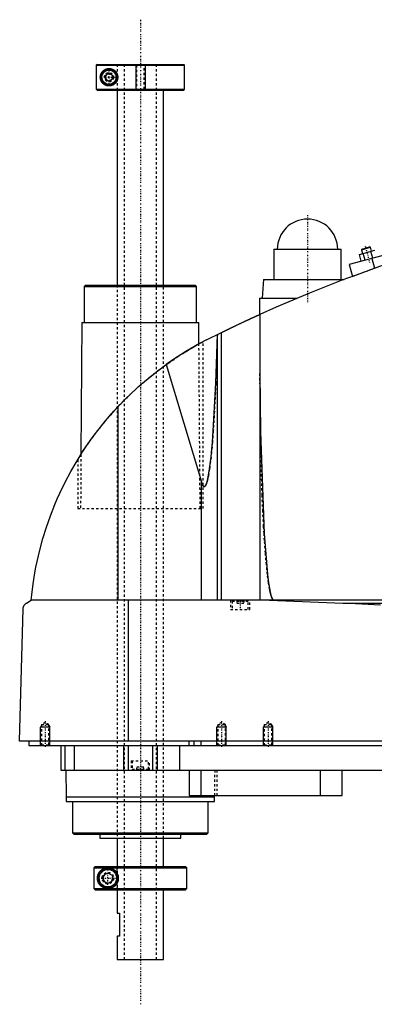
# Model space of a CAD drawing. Extents: x -702 to 168, y -1 to 703.
# Tile 1 of 8: x -702 to -549, y 280 to 703. Entities that reach past the tile are written whole.
import ezdxf

# ---------------------------------------------------------------- set-up
doc = ezdxf.new("R2010")
doc.units = 0
doc.linetypes.add('CENTER', pattern=[1.5, 0.45, -0.5, 0.05, -0.5])
doc.linetypes.add('DASHED', pattern=[2, 1, -1])
for name, color, linetype in [('AM_0', 7, 'CONTINUOUS'), ('AM_10', 7, 'CONTINUOUS'), ('AM_3', 7, 'DASHED'), ('AM_7', 7, 'CENTER')]:
    doc.layers.add(name, color=color, linetype=linetype)

msp = doc.modelspace()

# ---------------------------------------------------------------- linework, layer by layer
at = {"layer": 'AM_0', "color": 7, "linetype": 'CONTINUOUS'}
for p, q in [((-668.68, 684), (-668.99, 683.7)), ((-668.99, 683.7), (-668.99, 673.3)), ((-668.99, 683.7), (-631, 683.7)), ((-668.68, 684), (-631.3, 684)), ((-631, 683.7), (-631.3, 684)), ((-631, 673.3), (-631, 683.7)), ((-665, 679.37), (-663.5, 680.23)), ((-665, 677.63), (-665, 679.37)), ((-663.5, 676.77), (-665, 677.63)), ((-663.5, 680.23), (-662, 679.37)), ((-662, 677.63), (-663.5, 676.77)), ((-662, 679.37), (-662, 677.63)), ((-668.68, 673), (-668.99, 673.3)), ((-668.99, 673.3), (-631, 673.3)), ((-668.68, 673), (-631.3, 673)), ((-660, 673), (-660, 589)), ((-640, 589), (-640, 673)), ((-631.3, 673), (-631, 673.3)), ((-453.75, 626.47), (-560, 598)), ((-592.5, 604.5), (-592.5, 591.5)), ((-592.5, 604.5), (-563.5, 604.5)), ((-563.5, 591.5), (-563.5, 604.5)), ((-555.67, 602.27), (-548.98, 604.06)), ((-554.89, 599.37), (-555.67, 602.27)), ((-554.8, 604.31), (-550.93, 605.35)), ((-554.62, 604.62), (-554.8, 604.31)), ((-554.8, 604.31), (-554.34, 602.62)), ((-554.62, 604.62), (-551.24, 605.52)), ((-553.22, 599.82), (-554, 602.71)), ((-550.93, 605.35), (-551.24, 605.52)), ((-550.48, 603.66), (-550.93, 605.35)), ((-549.88, 600.71), (-550.65, 603.61)), ((-560, 598), (-558.62, 592.86)), ((-550.34, 600.59), (-549.21, 596.36)), ((-673.67, 589), (-674.17, 588.5)), ((-673.67, 589), (-626.33, 589)), ((-625.83, 588.5), (-626.33, 589)), ((-597, 591.5), (-597.5, 583.5)), ((-597, 591.5), (-562.27, 591.5)), ((-674.17, 588.5), (-674.17, 573)), ((-674.17, 588.5), (-625.83, 588.5)), ((-625.83, 573), (-625.83, 588.5)), ((-598.65, 583.5), (-598.65, 576.44)), ((-598.65, 583.5), (-582.43, 583.5)), ((-598.5, 576.51), (-598.5, 453.55)), ((-675.17, 573), (-675.58, 516.27)), ((-675.17, 573), (-624.83, 573)), ((-624.76, 563.77), (-624.83, 573)), ((-621.5, 565.5), (-615.04, 568.71)), ((-616.82, 453.55), (-616.82, 567.84)), ((-615.04, 453.55), (-615.04, 568.71)), ((-624.76, 563.77), (-623, 564.72)), ((-638.83, 554.95), (-623.7, 504.43)), ((-659.54, 453.55), (-659.54, 536.88)), ((-677, 514), (-675.58, 516.26)), ((-623.7, 453.55), (-623.7, 504.43)), ((-699, 452.35), (-697, 453.55)), ((-305.5, 453.55), (-697, 453.55)), ((-655.15, 393), (-655.15, 453.55)), ((-594.4, 453.55), (-562.76, 452.35)), ((-702, 393), (-700.5, 449.85)), ((-562.76, 452.35), (-352.3, 452.35)), ((-300.5, 393), (-702, 393)), ((-698, 393), (-698, 391)), ((-698, 391), (-344, 391)), ((-684.3, 391), (-684.3, 380.5)), ((-682.5, 391), (-682.5, 380.5)), ((-678.5, 391), (-678.5, 380.5)), ((-657.3, 391), (-657.3, 380.5)), ((-655.19, 391), (-655.19, 380.5)), ((-644.81, 391), (-644.81, 380.5)), ((-642.7, 391), (-642.7, 380.5)), ((-633.21, 391), (-633.21, 380.5)), ((-629.15, 393), (-629.15, 391)), ((-627, 393), (-627, 391)), ((-624, 393), (-624, 391)), ((-684.3, 380.5), (-488, 380.5)), ((-682.17, 380.5), (-682, 369)), ((-629, 380.5), (-629, 369.5)), ((-624, 380.5), (-624, 369.5)), ((-572.56, 380.5), (-572.56, 369.5)), ((-563, 369.5), (-563, 380.5)), ((-682, 369), (-681.9, 367)), ((-682, 369), (-618, 369)), ((-629, 369.5), (-563, 369.5)), ((-618.1, 367), (-618, 369)), ((-618, 369), (-617.99, 369.5)), ((-681.9, 367), (-618.1, 367)), ((-679.17, 367), (-679.17, 353.5)), ((-620.83, 353.5), (-620.83, 367)), ((-679.17, 353.5), (-678.67, 353)), ((-679.17, 353.5), (-620.83, 353.5)), ((-678.67, 353), (-621.33, 353)), ((-667.5, 353), (-667.5, 351.2)), ((-632.5, 351.2), (-632.5, 353)), ((-621.33, 353), (-620.83, 353.5)), ((-667.5, 351.2), (-632.5, 351.2)), ((-660, 351.2), (-660, 339)), ((-640, 339), (-640, 351.2)), ((-669.49, 339), (-669.99, 338.5)), ((-669.49, 339), (-630.5, 339)), ((-630, 338.5), (-630.5, 339)), ((-669.99, 338.5), (-630, 338.5)), ((-669.99, 338.5), (-669.99, 329.5)), ((-666, 335.15), (-664, 336.31)), ((-666, 332.85), (-666, 335.15)), ((-664, 336.31), (-662, 335.15)), ((-662, 335.15), (-662, 332.85)), ((-630, 329.5), (-630, 338.5)), ((-664, 331.69), (-666, 332.85)), ((-662, 332.85), (-664, 331.69)), ((-669.99, 329.5), (-630, 329.5)), ((-669.99, 329.5), (-669.49, 329)), ((-669.49, 329), (-630.5, 329)), ((-660, 329), (-660, 319)), ((-640, 299), (-640, 329)), ((-630.5, 329), (-630, 329.5)), ((-660, 319), (-659, 319)), ((-659, 319), (-659, 309)), ((-660, 309), (-660, 299)), ((-659, 309), (-660, 309)), ((-660, 299), (-640, 299))]:
    msp.add_line(p, q, dxfattribs=at)
for points in [[(-659.75, 678.5, 0), (-659.75, 678.48, 0), (-659.75, 678.43, 0), (-659.75, 678.39, 0), (-659.75, 678.37, 0), (-659.75, 678.34, 0), (-659.76, 678.3, 0), (-659.76, 678.25, 0), (-659.76, 678.21, 0), (-659.77, 678.16, 0), (-659.77, 678.12, 0), (-659.77, 678.1, 0), (-659.77, 678.07, 0), (-659.78, 678.03, 0), (-659.79, 677.98, 0), (-659.79, 677.94, 0), (-659.8, 677.89, 0), (-659.81, 677.85, 0), (-659.81, 677.82, 0), (-659.82, 677.8, 0), (-659.82, 677.76, 0), (-659.83, 677.71, 0), (-659.84, 677.69, 0), (-659.84, 677.67, 0), (-659.85, 677.62, 0), (-659.87, 677.58, 0), (-659.87, 677.55, 0), (-659.88, 677.53, 0), (-659.89, 677.49, 0), (-659.9, 677.44, 0), (-659.92, 677.4, 0), (-659.93, 677.36, 0), (-659.94, 677.31, 0), (-659.95, 677.29, 0), (-659.96, 677.27, 0), (-659.97, 677.22, 0), (-659.99, 677.18, 0), (-660.01, 677.14, 0), (-660.02, 677.1, 0), (-660.04, 677.05, 0), (-660.05, 677.03, 0), (-660.06, 677.01, 0), (-660.08, 676.97, 0), (-660.09, 676.93, 0), (-660.11, 676.89, 0), (-660.13, 676.85, 0), (-660.15, 676.81, 0), (-660.16, 676.79, 0), (-660.17, 676.77, 0), (-660.2, 676.73, 0), (-660.22, 676.69, 0), (-660.24, 676.65, 0), (-660.26, 676.61, 0), (-660.28, 676.57, 0), (-660.3, 676.55, 0), (-660.31, 676.53, 0), (-660.33, 676.5, 0), (-660.35, 676.46, 0), (-660.38, 676.42, 0), (-660.4, 676.39, 0), (-660.43, 676.35, 0), (-660.44, 676.33, 0), (-660.45, 676.32, 0), (-660.48, 676.28, 0), (-660.5, 676.25, 0), (-660.51, 676.23, 0), (-660.53, 676.21, 0), (-660.55, 676.18, 0), (-660.58, 676.15, 0), (-660.59, 676.13, 0), (-660.61, 676.11, 0), (-660.63, 676.08, 0), (-660.66, 676.05, 0), (-660.75, 675.95, 0), (-660.92, 675.77, 0), (-661.1, 675.62, 0), (-661.29, 675.47, 0), (-661.49, 675.34, 0), (-661.59, 675.27, 0), (-661.69, 675.22, 0), (-661.89, 675.11, 0), (-662.1, 675.02, 0), (-662.2, 674.98, 0), (-662.31, 674.94, 0), (-662.52, 674.88, 0), (-662.73, 674.83, 0), (-662.83, 674.81, 0), (-662.93, 674.79, 0), (-663.13, 674.77, 0), (-663.33, 674.75, 0), (-663.52, 674.75, 0), (-663.71, 674.76, 0), (-663.9, 674.77, 0), (-663.99, 674.78, 0), (-664.08, 674.8, 0), (-664.27, 674.83, 0), (-664.45, 674.87, 0), (-664.63, 674.92, 0), (-664.8, 674.98, 0), (-664.98, 675.05, 0), (-665.06, 675.09, 0), (-665.15, 675.13, 0), (-665.31, 675.22, 0), (-665.47, 675.31, 0), (-665.62, 675.41, 0), (-665.77, 675.52, 0), (-665.91, 675.63, 0), (-665.98, 675.69, 0), (-666.05, 675.75, 0), (-666.18, 675.88, 0), (-666.3, 676.01, 0), (-666.42, 676.15, 0), (-666.53, 676.29, 0), (-666.64, 676.45, 0), (-666.7, 676.54, 0), (-666.75, 676.62, 0), (-666.85, 676.81, 0), (-666.94, 677, 0), (-666.99, 677.12, 0), (-667, 677.15, 0), (-667.01, 677.18, 0), (-667.02, 677.2, 0), (-667.02, 677.22, 0), (-667.04, 677.25, 0), (-667.05, 677.29, 0), (-667.06, 677.32, 0), (-667.07, 677.36, 0), (-667.08, 677.4, 0), (-667.09, 677.41, 0), (-667.09, 677.43, 0), (-667.11, 677.47, 0), (-667.12, 677.51, 0), (-667.13, 677.54, 0), (-667.14, 677.58, 0), (-667.14, 677.62, 0), (-667.15, 677.64, 0), (-667.15, 677.66, 0), (-667.16, 677.69, 0), (-667.17, 677.73, 0), (-667.17, 677.75, 0), (-667.18, 677.77, 0), (-667.19, 677.81, 0), (-667.19, 677.85, 0), (-667.2, 677.87, 0), (-667.2, 677.89, 0), (-667.21, 677.93, 0), (-667.21, 677.97, 0), (-667.22, 678.01, 0), (-667.22, 678.05, 0), (-667.23, 678.09, 0), (-667.23, 678.11, 0), (-667.23, 678.13, 0), (-667.24, 678.18, 0), (-667.24, 678.22, 0), (-667.24, 678.26, 0), (-667.24, 678.3, 0), (-667.25, 678.35, 0), (-667.25, 678.37, 0), (-667.25, 678.39, 0), (-667.25, 678.43, 0), (-667.25, 678.48, 0), (-667.25, 678.5, 0), (-667.25, 678.52, 0), (-667.25, 678.57, 0), (-667.25, 678.61, 0), (-667.25, 678.63, 0), (-667.25, 678.65, 0), (-667.24, 678.7, 0), (-667.24, 678.74, 0), (-667.24, 678.78, 0), (-667.24, 678.82, 0), (-667.23, 678.87, 0), (-667.23, 678.89, 0), (-667.23, 678.91, 0), (-667.22, 678.95, 0), (-667.22, 678.99, 0), (-667.21, 679.03, 0), (-667.21, 679.07, 0), (-667.2, 679.11, 0), (-667.2, 679.13, 0), (-667.19, 679.15, 0), (-667.19, 679.19, 0), (-667.18, 679.23, 0), (-667.17, 679.25, 0), (-667.17, 679.27, 0), (-667.16, 679.31, 0), (-667.15, 679.34, 0), (-667.15, 679.36, 0), (-667.14, 679.38, 0), (-667.14, 679.42, 0), (-667.13, 679.46, 0), (-667.12, 679.49, 0), (-667.11, 679.53, 0), (-667.09, 679.57, 0), (-667.09, 679.59, 0), (-667.08, 679.6, 0), (-667.07, 679.64, 0), (-667.06, 679.68, 0), (-667.05, 679.71, 0), (-667.04, 679.75, 0), (-667.02, 679.78, 0), (-667.02, 679.8, 0), (-667.01, 679.82, 0), (-667, 679.85, 0), (-666.99, 679.88, 0), (-666.94, 680, 0), (-666.85, 680.19, 0), (-666.75, 680.38, 0), (-666.7, 680.46, 0), (-666.64, 680.55, 0), (-666.53, 680.71, 0), (-666.42, 680.85, 0), (-666.3, 680.99, 0), (-666.18, 681.12, 0), (-666.05, 681.25, 0), (-665.98, 681.31, 0), (-665.91, 681.37, 0), (-665.77, 681.48, 0), (-665.62, 681.59, 0), (-665.47, 681.69, 0), (-665.31, 681.78, 0), (-665.15, 681.87, 0), (-665.06, 681.91, 0), (-664.98, 681.95, 0), (-664.8, 682.02, 0), (-664.63, 682.08, 0), (-664.45, 682.13, 0), (-664.27, 682.17, 0), (-664.08, 682.2, 0), (-663.99, 682.22, 0), (-663.9, 682.23, 0), (-663.71, 682.24, 0), (-663.52, 682.25, 0), (-663.33, 682.25, 0), (-663.13, 682.23, 0), (-662.93, 682.21, 0), (-662.83, 682.19, 0), (-662.73, 682.17, 0), (-662.52, 682.12, 0), (-662.31, 682.06, 0), (-662.2, 682.02, 0), (-662.1, 681.98, 0), (-661.89, 681.89, 0), (-661.69, 681.78, 0), (-661.59, 681.73, 0), (-661.49, 681.66, 0), (-661.29, 681.53, 0), (-661.1, 681.38, 0), (-660.92, 681.23, 0), (-660.75, 681.05, 0), (-660.66, 680.95, 0), (-660.63, 680.92, 0), (-660.61, 680.89, 0), (-660.59, 680.87, 0), (-660.58, 680.85, 0), (-660.55, 680.82, 0), (-660.53, 680.79, 0), (-660.51, 680.77, 0), (-660.5, 680.75, 0), (-660.48, 680.72, 0), (-660.45, 680.68, 0), (-660.44, 680.67, 0), (-660.43, 680.65, 0), (-660.4, 680.61, 0), (-660.38, 680.58, 0), (-660.35, 680.54, 0), (-660.33, 680.5, 0), (-660.31, 680.47, 0), (-660.3, 680.45, 0), (-660.28, 680.43, 0), (-660.26, 680.39, 0), (-660.24, 680.35, 0), (-660.22, 680.31, 0), (-660.2, 680.27, 0), (-660.17, 680.23, 0), (-660.16, 680.21, 0), (-660.15, 680.19, 0), (-660.13, 680.15, 0), (-660.11, 680.11, 0), (-660.09, 680.07, 0), (-660.08, 680.03, 0), (-660.06, 679.99, 0), (-660.05, 679.97, 0), (-660.04, 679.95, 0), (-660.02, 679.9, 0), (-660.01, 679.86, 0), (-659.99, 679.82, 0), (-659.97, 679.78, 0), (-659.96, 679.73, 0), (-659.95, 679.71, 0), (-659.94, 679.69, 0), (-659.93, 679.64, 0), (-659.92, 679.6, 0), (-659.9, 679.56, 0), (-659.89, 679.51, 0), (-659.88, 679.47, 0), (-659.87, 679.45, 0), (-659.87, 679.42, 0), (-659.85, 679.38, 0), (-659.84, 679.33, 0), (-659.84, 679.31, 0), (-659.83, 679.29, 0), (-659.82, 679.24, 0), (-659.82, 679.2, 0), (-659.81, 679.18, 0), (-659.81, 679.15, 0), (-659.8, 679.11, 0), (-659.79, 679.06, 0), (-659.79, 679.02, 0), (-659.78, 678.97, 0), (-659.77, 678.93, 0), (-659.77, 678.9, 0), (-659.77, 678.88, 0), (-659.77, 678.84, 0), (-659.76, 678.79, 0), (-659.76, 678.75, 0), (-659.76, 678.7, 0), (-659.75, 678.66, 0), (-659.75, 678.63, 0), (-659.75, 678.61, 0), (-659.75, 678.57, 0), (-659.75, 678.52, 0), (-659.75, 678.5, 0)], [(-479.16, 616.5, 0), (-492.11, 613.6, 0), (-517.78, 606.77, 0), (-543.04, 598.59, 0), (-555.5, 594, 0)], [(-555.5, 594, 0), (-562.76, 591.32, 0), (-577.17, 585.67, 0), (-591.43, 579.65, 0), (-598.5, 576.51, 0)], [(-615.04, 568.71, 0), (-615, 568.73, 0), (-614.92, 568.77, 0), (-614.83, 568.81, 0), (-614.79, 568.84, 0), (-614.74, 568.86, 0), (-614.64, 568.91, 0), (-614.54, 568.96, 0), (-614.43, 569.01, 0), (-614.31, 569.07, 0), (-614.19, 569.13, 0), (-614.13, 569.16, 0), (-614.07, 569.19, 0), (-613.94, 569.25, 0), (-613.81, 569.32, 0), (-613.67, 569.38, 0), (-613.53, 569.45, 0), (-613.39, 569.52, 0), (-613.32, 569.55, 0), (-613.24, 569.59, 0), (-613.09, 569.66, 0), (-612.94, 569.73, 0), (-612.87, 569.77, 0), (-612.79, 569.81, 0), (-612.63, 569.89, 0), (-612.47, 569.97, 0), (-612.38, 570.01, 0), (-612.3, 570.05, 0), (-612.13, 570.13, 0), (-611.95, 570.21, 0), (-611.77, 570.3, 0), (-611.59, 570.39, 0), (-611.4, 570.48, 0), (-611.31, 570.52, 0), (-611.22, 570.57, 0), (-611.02, 570.66, 0), (-610.83, 570.76, 0), (-610.63, 570.85, 0), (-610.43, 570.95, 0), (-610.23, 571.04, 0), (-610.13, 571.09, 0), (-610.03, 571.14, 0), (-609.82, 571.24, 0), (-609.61, 571.34, 0), (-609.41, 571.44, 0), (-609.2, 571.54, 0), (-608.99, 571.64, 0), (-608.88, 571.69, 0), (-608.78, 571.74, 0), (-608.57, 571.84, 0), (-608.36, 571.94, 0), (-608.15, 572.04, 0), (-607.94, 572.14, 0), (-607.73, 572.23, 0), (-607.62, 572.28, 0), (-607.52, 572.33, 0), (-607.31, 572.43, 0), (-607.11, 572.53, 0), (-606.91, 572.62, 0), (-606.7, 572.72, 0), (-606.49, 572.82, 0), (-606.39, 572.87, 0), (-606.29, 572.91, 0), (-606.08, 573.01, 0), (-605.87, 573.11, 0), (-605.76, 573.16, 0), (-605.66, 573.21, 0), (-605.45, 573.31, 0), (-605.24, 573.41, 0), (-605.13, 573.46, 0), (-605.03, 573.51, 0), (-604.82, 573.6, 0), (-604.61, 573.7, 0), (-604.4, 573.8, 0), (-604.19, 573.89, 0), (-603.98, 573.99, 0), (-603.88, 574.04, 0), (-603.78, 574.09, 0), (-603.58, 574.18, 0), (-603.38, 574.27, 0), (-603.18, 574.36, 0), (-602.98, 574.45, 0), (-602.79, 574.54, 0), (-602.69, 574.59, 0), (-602.6, 574.63, 0), (-602.41, 574.72, 0), (-602.23, 574.8, 0), (-602.05, 574.89, 0), (-601.87, 574.97, 0), (-601.7, 575.05, 0), (-601.61, 575.09, 0), (-601.53, 575.12, 0), (-601.37, 575.2, 0), (-601.2, 575.27, 0), (-601.05, 575.35, 0), (-600.9, 575.41, 0), (-600.75, 575.48, 0), (-600.68, 575.52, 0), (-600.6, 575.55, 0), (-600.46, 575.61, 0), (-600.32, 575.68, 0), (-600.19, 575.74, 0), (-600.05, 575.8, 0), (-599.92, 575.86, 0), (-599.86, 575.89, 0), (-599.8, 575.92, 0), (-599.68, 575.97, 0), (-599.57, 576.02, 0), (-599.51, 576.05, 0), (-599.46, 576.07, 0), (-599.35, 576.12, 0), (-599.25, 576.16, 0), (-599.21, 576.19, 0), (-599.16, 576.21, 0), (-599.07, 576.25, 0), (-598.99, 576.28, 0), (-598.91, 576.32, 0), (-598.84, 576.35, 0), (-598.78, 576.38, 0), (-598.75, 576.39, 0), (-598.73, 576.4, 0), (-598.67, 576.43, 0), (-598.63, 576.45, 0), (-598.59, 576.46, 0), (-598.56, 576.48, 0), (-598.54, 576.49, 0), (-598.53, 576.49, 0), (-598.52, 576.5, 0), (-598.51, 576.5, 0), (-598.5, 576.51, 0), (-598.5, 576.51, 0)], [(-623.7, 504.43, 0), (-623.67, 504.3, 0), (-623.59, 504.05, 0), (-623.51, 503.83, 0), (-623.47, 503.72, 0), (-623.43, 503.62, 0), (-623.35, 503.42, 0), (-623.27, 503.25, 0), (-623.19, 503.09, 0), (-623.11, 502.95, 0), (-623.03, 502.82, 0), (-622.99, 502.77, 0), (-622.99, 502.76, 0), (-622.97, 502.74, 0), (-622.96, 502.72, 0), (-622.96, 502.72, 0), (-622.95, 502.71, 0), (-622.94, 502.69, 0), (-622.92, 502.68, 0), (-622.91, 502.66, 0), (-622.9, 502.65, 0), (-622.88, 502.63, 0), (-622.88, 502.63, 0), (-622.87, 502.62, 0), (-622.86, 502.61, 0), (-622.84, 502.59, 0), (-622.83, 502.58, 0), (-622.82, 502.57, 0), (-622.8, 502.56, 0), (-622.8, 502.55, 0), (-622.79, 502.55, 0), (-622.78, 502.54, 0), (-622.76, 502.53, 0), (-622.75, 502.52, 0), (-622.74, 502.51, 0), (-622.72, 502.5, 0), (-622.72, 502.5, 0), (-622.71, 502.49, 0), (-622.7, 502.49, 0), (-622.68, 502.48, 0), (-622.67, 502.47, 0), (-622.66, 502.47, 0), (-622.64, 502.46, 0), (-622.64, 502.46, 0), (-622.63, 502.46, 0), (-622.62, 502.45, 0), (-622.6, 502.45, 0), (-622.59, 502.45, 0), (-622.58, 502.44, 0), (-622.56, 502.44, 0), (-622.56, 502.44, 0), (-622.55, 502.44, 0), (-622.54, 502.44, 0), (-622.52, 502.44, 0), (-622.52, 502.44, 0), (-622.51, 502.44, 0), (-622.5, 502.44, 0), (-622.48, 502.44, 0), (-622.48, 502.44, 0), (-622.47, 502.44, 0), (-622.46, 502.44, 0), (-622.44, 502.44, 0), (-622.43, 502.44, 0), (-622.42, 502.44, 0), (-622.4, 502.45, 0), (-622.4, 502.45, 0), (-622.39, 502.45, 0), (-622.38, 502.46, 0), (-622.36, 502.46, 0), (-622.35, 502.47, 0), (-622.34, 502.47, 0), (-622.32, 502.48, 0), (-622.32, 502.48, 0), (-622.31, 502.48, 0), (-622.3, 502.49, 0), (-622.28, 502.5, 0), (-622.28, 502.5, 0), (-622.27, 502.51, 0), (-622.26, 502.51, 0), (-622.24, 502.52, 0), (-622.24, 502.53, 0), (-622.23, 502.53, 0), (-622.22, 502.54, 0), (-622.2, 502.55, 0), (-622.19, 502.56, 0), (-622.18, 502.58, 0), (-622.16, 502.59, 0), (-622.16, 502.59, 0), (-622.15, 502.6, 0), (-622.14, 502.61, 0), (-622.13, 502.63, 0), (-622.11, 502.64, 0), (-622.1, 502.65, 0), (-622.09, 502.67, 0), (-622.08, 502.68, 0), (-622.07, 502.68, 0), (-622.06, 502.7, 0), (-622.05, 502.72, 0), (-622.04, 502.72, 0), (-622.03, 502.73, 0), (-622.02, 502.75, 0), (-622.01, 502.77, 0), (-622, 502.78, 0), (-621.99, 502.79, 0), (-621.98, 502.8, 0), (-621.97, 502.82, 0), (-621.92, 502.89, 0), (-621.84, 503.03, 0), (-621.76, 503.18, 0), (-621.68, 503.35, 0), (-621.6, 503.53, 0), (-621.56, 503.63, 0), (-621.52, 503.74, 0), (-621.45, 503.96, 0), (-621.37, 504.19, 0), (-621.29, 504.45, 0), (-621.21, 504.72, 0), (-621.13, 505, 0), (-621.09, 505.15, 0), (-621.06, 505.31, 0), (-620.98, 505.63, 0), (-620.9, 505.97, 0), (-620.63, 507.28, 0), (-620.19, 510, 0), (-619.75, 513.29, 0), (-619.54, 515.14, 0), (-619.34, 517.13, 0), (-618.94, 521.5, 0), (-618.57, 526.37, 0), (-617.47, 546.89, 0), (-616.84, 567.83, 0)], [(-621.5, 565.5, 0), (-624.49, 563.92, 0), (-630.36, 560.54, 0), (-636.05, 556.88, 0), (-638.83, 554.95, 0)], [(-659.54, 536.88, 0), (-656.34, 540.17, 0), (-649.63, 546.42, 0), (-642.52, 552.23, 0), (-638.83, 554.95, 0)], [(-598.5, 551.32, 0), (-598.3, 526.02, 0), (-596.74, 482.19, 0), (-595.27, 464.6, 0), (-594.8, 460.99, 0), (-594.3, 458.08, 0), (-594.05, 456.88, 0), (-594.01, 456.7, 0), (-593.93, 456.35, 0), (-593.84, 456.02, 0), (-593.8, 455.87, 0), (-593.76, 455.72, 0), (-593.67, 455.43, 0), (-593.58, 455.16, 0), (-593.5, 454.91, 0), (-593.41, 454.69, 0), (-593.33, 454.48, 0), (-593.28, 454.39, 0), (-593.24, 454.3, 0), (-593.15, 454.13, 0), (-593.07, 453.99, 0), (-593.02, 453.91, 0), (-593, 453.89, 0), (-592.99, 453.87, 0), (-592.98, 453.86, 0), (-592.97, 453.85, 0), (-592.96, 453.83, 0), (-592.94, 453.82, 0), (-592.93, 453.8, 0), (-592.91, 453.78, 0), (-592.9, 453.77, 0), (-592.89, 453.76, 0), (-592.89, 453.75, 0), (-592.87, 453.74, 0), (-592.86, 453.72, 0), (-592.84, 453.71, 0), (-592.83, 453.7, 0), (-592.81, 453.68, 0), (-592.81, 453.68, 0), (-592.8, 453.67, 0), (-592.78, 453.66, 0), (-592.77, 453.65, 0), (-592.76, 453.64, 0), (-592.75, 453.64, 0), (-592.74, 453.63, 0), (-592.73, 453.62, 0), (-592.72, 453.61, 0), (-592.71, 453.61, 0), (-592.7, 453.6, 0), (-592.68, 453.59, 0), (-592.67, 453.59, 0), (-592.65, 453.58, 0), (-592.64, 453.58, 0), (-592.63, 453.57, 0), (-592.62, 453.57, 0), (-592.61, 453.57, 0), (-592.59, 453.56, 0), (-592.58, 453.56, 0), (-592.57, 453.56, 0), (-592.55, 453.55, 0), (-592.54, 453.55, 0), (-592.54, 453.55, 0), (-592.52, 453.55, 0), (-592.51, 453.55, 0), (-592.5, 453.55, 0)], [(-697, 453.55, 0), (-696.77, 455.87, 0), (-696.18, 460.59, 0), (-695.42, 465.39, 0), (-694.97, 467.82, 0), (-694.47, 470.25, 0), (-693.33, 475.15, 0), (-691.99, 480.06, 0), (-690.47, 484.97, 0), (-688.74, 489.87, 0), (-686.83, 494.73, 0), (-685.8, 497.14, 0), (-684.72, 499.54, 0), (-682.42, 504.3, 0), (-679.93, 508.97, 0), (-677.27, 513.55, 0), (-674.44, 518.03, 0), (-671.45, 522.38, 0), (-669.89, 524.51, 0), (-668.3, 526.61, 0), (-664.99, 530.74, 0), (-661.41, 534.84, 0), (-659.54, 536.88, 0)], [(-700.5, 449.85, 0), (-700.5, 449.85, 0), (-700.5, 449.86, 0), (-700.5, 449.87, 0), (-700.5, 449.88, 0), (-700.5, 449.88, 0), (-700.5, 449.89, 0), (-700.5, 449.9, 0), (-700.5, 449.93, 0), (-700.49, 449.98, 0), (-700.49, 450.01, 0), (-700.49, 450.03, 0), (-700.48, 450.08, 0), (-700.48, 450.13, 0), (-700.47, 450.18, 0), (-700.46, 450.23, 0), (-700.46, 450.28, 0), (-700.45, 450.3, 0), (-700.45, 450.32, 0), (-700.44, 450.36, 0), (-700.43, 450.4, 0), (-700.42, 450.44, 0), (-700.41, 450.48, 0), (-700.4, 450.52, 0), (-700.4, 450.54, 0), (-700.39, 450.55, 0), (-700.38, 450.59, 0), (-700.37, 450.62, 0), (-700.37, 450.64, 0), (-700.36, 450.66, 0), (-700.35, 450.69, 0), (-700.34, 450.72, 0), (-700.33, 450.74, 0), (-700.33, 450.76, 0), (-700.32, 450.79, 0), (-700.3, 450.82, 0), (-700.26, 450.93, 0), (-700.18, 451.09, 0), (-700.1, 451.25, 0), (-700.02, 451.38, 0), (-699.94, 451.5, 0), (-699.9, 451.56, 0), (-699.86, 451.61, 0), (-699.77, 451.72, 0), (-699.67, 451.82, 0), (-699.58, 451.91, 0), (-699.48, 452.01, 0), (-699.38, 452.09, 0), (-699.33, 452.13, 0), (-699.27, 452.17, 0), (-699.17, 452.25, 0), (-699.06, 452.32, 0), (-699, 452.35, 0)], [(-562.76, 452.35, 0), (-557.28, 452.16, 0), (-546.52, 451.64, 0)], [(-664, 329.5, 0), (-664.06, 329.5, 0), (-664.19, 329.5, 0), (-664.32, 329.51, 0), (-664.38, 329.52, 0), (-664.44, 329.52, 0), (-664.57, 329.54, 0), (-664.7, 329.55, 0), (-664.82, 329.58, 0), (-664.94, 329.6, 0), (-665.07, 329.63, 0), (-665.13, 329.64, 0), (-665.19, 329.66, 0), (-665.31, 329.69, 0), (-665.43, 329.73, 0), (-665.55, 329.77, 0), (-665.66, 329.82, 0), (-665.78, 329.87, 0), (-665.83, 329.89, 0), (-665.89, 329.92, 0), (-666, 329.97, 0), (-666.11, 330.03, 0), (-666.16, 330.05, 0), (-666.22, 330.08, 0), (-666.32, 330.15, 0), (-666.43, 330.21, 0), (-666.48, 330.24, 0), (-666.53, 330.28, 0), (-666.63, 330.35, 0), (-666.72, 330.42, 0), (-666.82, 330.49, 0), (-666.91, 330.57, 0), (-667, 330.65, 0), (-667.05, 330.69, 0), (-667.09, 330.73, 0), (-667.17, 330.81, 0), (-667.26, 330.9, 0), (-667.34, 330.98, 0), (-667.42, 331.07, 0), (-667.49, 331.16, 0), (-667.53, 331.21, 0), (-667.57, 331.25, 0), (-667.64, 331.35, 0), (-667.71, 331.45, 0), (-667.78, 331.56, 0), (-667.85, 331.67, 0), (-667.91, 331.78, 0), (-667.95, 331.84, 0), (-667.98, 331.9, 0), (-668.04, 332.02, 0), (-668.1, 332.14, 0), (-668.15, 332.27, 0), (-668.21, 332.4, 0), (-668.25, 332.53, 0), (-668.28, 332.6, 0), (-668.3, 332.67, 0), (-668.34, 332.81, 0), (-668.38, 332.95, 0), (-668.41, 333.1, 0), (-668.43, 333.19, 0), (-668.43, 333.22, 0), (-668.44, 333.24, 0), (-668.44, 333.26, 0), (-668.44, 333.27, 0), (-668.44, 333.29, 0), (-668.45, 333.32, 0), (-668.45, 333.35, 0), (-668.46, 333.37, 0), (-668.46, 333.4, 0), (-668.46, 333.41, 0), (-668.46, 333.43, 0), (-668.47, 333.45, 0), (-668.47, 333.48, 0), (-668.47, 333.49, 0), (-668.47, 333.51, 0), (-668.48, 333.53, 0), (-668.48, 333.56, 0), (-668.48, 333.57, 0), (-668.48, 333.59, 0), (-668.48, 333.61, 0), (-668.49, 333.64, 0), (-668.49, 333.67, 0), (-668.49, 333.7, 0), (-668.49, 333.73, 0), (-668.49, 333.74, 0), (-668.49, 333.75, 0), (-668.49, 333.78, 0), (-668.5, 333.81, 0), (-668.5, 333.84, 0), (-668.5, 333.87, 0), (-668.5, 333.9, 0), (-668.5, 333.91, 0), (-668.5, 333.93, 0), (-668.5, 333.96, 0), (-668.5, 333.99, 0), (-668.5, 334, 0), (-668.5, 334.01, 0), (-668.5, 334.04, 0), (-668.5, 334.07, 0), (-668.5, 334.09, 0), (-668.5, 334.1, 0), (-668.5, 334.13, 0), (-668.5, 334.16, 0), (-668.5, 334.19, 0), (-668.49, 334.22, 0), (-668.49, 334.25, 0), (-668.49, 334.26, 0), (-668.49, 334.27, 0), (-668.49, 334.3, 0), (-668.49, 334.33, 0), (-668.49, 334.36, 0), (-668.48, 334.39, 0), (-668.48, 334.41, 0), (-668.48, 334.43, 0), (-668.48, 334.44, 0), (-668.48, 334.47, 0), (-668.47, 334.49, 0), (-668.47, 334.51, 0), (-668.47, 334.52, 0), (-668.47, 334.55, 0), (-668.46, 334.57, 0), (-668.46, 334.59, 0), (-668.46, 334.6, 0), (-668.46, 334.63, 0), (-668.45, 334.65, 0), (-668.45, 334.68, 0), (-668.44, 334.71, 0), (-668.44, 334.73, 0), (-668.44, 334.74, 0), (-668.44, 334.76, 0), (-668.43, 334.78, 0), (-668.43, 334.81, 0), (-668.41, 334.9, 0), (-668.38, 335.05, 0), (-668.34, 335.19, 0), (-668.3, 335.33, 0), (-668.28, 335.4, 0), (-668.25, 335.47, 0), (-668.21, 335.6, 0), (-668.15, 335.73, 0), (-668.1, 335.86, 0), (-668.04, 335.98, 0), (-667.98, 336.1, 0), (-667.95, 336.16, 0), (-667.91, 336.22, 0), (-667.85, 336.33, 0), (-667.78, 336.44, 0), (-667.71, 336.55, 0), (-667.64, 336.65, 0), (-667.57, 336.75, 0), (-667.53, 336.79, 0), (-667.49, 336.84, 0), (-667.42, 336.93, 0), (-667.34, 337.02, 0), (-667.26, 337.1, 0), (-667.17, 337.19, 0), (-667.09, 337.27, 0), (-667.05, 337.31, 0), (-667, 337.35, 0), (-666.91, 337.43, 0), (-666.82, 337.51, 0), (-666.72, 337.58, 0), (-666.63, 337.65, 0), (-666.53, 337.72, 0), (-666.48, 337.76, 0), (-666.43, 337.79, 0), (-666.32, 337.85, 0), (-666.22, 337.92, 0), (-666.16, 337.95, 0), (-666.11, 337.97, 0), (-666, 338.03, 0), (-665.89, 338.08, 0), (-665.83, 338.11, 0), (-665.78, 338.13, 0), (-665.66, 338.18, 0), (-665.55, 338.23, 0), (-665.43, 338.27, 0), (-665.31, 338.31, 0), (-665.19, 338.34, 0), (-665.13, 338.36, 0), (-665.07, 338.37, 0), (-664.94, 338.4, 0), (-664.82, 338.42, 0), (-664.7, 338.45, 0), (-664.57, 338.46, 0), (-664.44, 338.48, 0), (-664.38, 338.48, 0), (-664.32, 338.49, 0), (-664.19, 338.5, 0), (-664.06, 338.5, 0), (-664, 338.5, 0)], [(-664, 338.5, 0), (-663.95, 338.5, 0), (-663.85, 338.5, 0), (-663.74, 338.49, 0), (-663.69, 338.49, 0), (-663.63, 338.49, 0), (-663.52, 338.47, 0), (-663.42, 338.46, 0), (-663.3, 338.45, 0), (-663.19, 338.43, 0), (-663.08, 338.41, 0), (-663.02, 338.39, 0), (-662.97, 338.38, 0), (-662.85, 338.35, 0), (-662.74, 338.32, 0), (-662.63, 338.29, 0), (-662.51, 338.25, 0), (-662.4, 338.21, 0), (-662.34, 338.18, 0), (-662.28, 338.16, 0), (-662.17, 338.11, 0), (-662.06, 338.06, 0), (-662, 338.03, 0), (-661.95, 338, 0), (-661.83, 337.94, 0), (-661.72, 337.88, 0), (-661.67, 337.85, 0), (-661.61, 337.82, 0), (-661.51, 337.75, 0), (-661.4, 337.67, 0), (-661.3, 337.6, 0), (-661.19, 337.52, 0), (-661.09, 337.44, 0), (-661.04, 337.39, 0), (-661, 337.35, 0), (-660.9, 337.26, 0), (-660.81, 337.17, 0), (-660.71, 337.08, 0), (-660.63, 336.98, 0), (-660.54, 336.88, 0), (-660.5, 336.82, 0), (-660.45, 336.77, 0), (-660.37, 336.66, 0), (-660.29, 336.55, 0), (-660.21, 336.43, 0), (-660.14, 336.31, 0), (-660.06, 336.18, 0), (-660.03, 336.12, 0), (-660, 336.05, 0), (-659.93, 335.92, 0), (-659.87, 335.79, 0), (-659.81, 335.65, 0), (-659.76, 335.51, 0), (-659.71, 335.37, 0), (-659.69, 335.3, 0), (-659.67, 335.23, 0), (-659.63, 335.09, 0), (-659.6, 334.94, 0), (-659.57, 334.8, 0), (-659.55, 334.65, 0), (-659.53, 334.51, 0), (-659.52, 334.43, 0), (-659.51, 334.36, 0), (-659.51, 334.22, 0), (-659.5, 334.07, 0), (-659.5, 334, 0), (-659.5, 333.93, 0), (-659.51, 333.78, 0), (-659.51, 333.64, 0), (-659.52, 333.57, 0), (-659.53, 333.49, 0), (-659.55, 333.35, 0), (-659.57, 333.2, 0), (-659.6, 333.06, 0), (-659.63, 332.91, 0), (-659.67, 332.77, 0), (-659.69, 332.7, 0), (-659.71, 332.63, 0), (-659.76, 332.49, 0), (-659.81, 332.35, 0), (-659.87, 332.21, 0), (-659.93, 332.08, 0), (-660, 331.95, 0), (-660.03, 331.88, 0), (-660.06, 331.82, 0), (-660.14, 331.69, 0), (-660.21, 331.57, 0), (-660.29, 331.45, 0), (-660.37, 331.34, 0), (-660.45, 331.23, 0), (-660.5, 331.18, 0), (-660.54, 331.12, 0), (-660.63, 331.02, 0), (-660.71, 330.92, 0), (-660.81, 330.83, 0), (-660.9, 330.74, 0), (-661, 330.65, 0), (-661.04, 330.61, 0), (-661.09, 330.56, 0), (-661.19, 330.48, 0), (-661.3, 330.4, 0), (-661.4, 330.33, 0), (-661.51, 330.25, 0), (-661.61, 330.18, 0), (-661.67, 330.15, 0), (-661.72, 330.12, 0), (-661.83, 330.06, 0), (-661.95, 330, 0), (-662, 329.97, 0), (-662.06, 329.94, 0), (-662.17, 329.89, 0), (-662.28, 329.84, 0), (-662.34, 329.82, 0), (-662.4, 329.79, 0), (-662.51, 329.75, 0), (-662.63, 329.71, 0), (-662.74, 329.68, 0), (-662.85, 329.65, 0), (-662.97, 329.62, 0), (-663.02, 329.61, 0), (-663.08, 329.59, 0), (-663.19, 329.57, 0), (-663.3, 329.55, 0), (-663.42, 329.54, 0), (-663.52, 329.53, 0), (-663.63, 329.51, 0), (-663.69, 329.51, 0), (-663.74, 329.51, 0), (-663.85, 329.5, 0), (-663.95, 329.5, 0), (-664, 329.5, 0)]]:
    msp.add_polyline3d(points, dxfattribs=at)
for centre, radius in [((-663.5, 678.5), 3.5), ((-663.5, 678.5), 3.1), ((-664, 334), 4.25), ((-664, 334), 3.75)]:
    msp.add_circle(centre, radius, dxfattribs=at)
msp.add_arc((-578, 604.5), 13, 0, 180, dxfattribs=at)
at = {"layer": 'AM_10', "color": 7, "linetype": 'CONTINUOUS'}
for p, q in [((-652, 684), (-652, 673)), ((-648, 684), (-648, 673)), ((-692.62, 399.66), (-693, 399)), ((-689, 399), (-693, 399)), ((-693, 391), (-693, 399)), ((-689.38, 399.66), (-689, 399)), ((-689, 391), (-689, 399)), ((-616.62, 399.66), (-617, 399)), ((-613, 399), (-617, 399)), ((-617, 391), (-617, 399)), ((-613.38, 399.66), (-613, 399)), ((-613, 391), (-613, 399)), ((-596.62, 399.66), (-597, 399)), ((-593, 399), (-597, 399)), ((-597, 391), (-597, 399)), ((-593.38, 399.66), (-593, 399)), ((-593, 391), (-593, 399))]:
    msp.add_line(p, q, dxfattribs=at)
for centre, radius in [((-663.5, 678.5), 1.57), ((-664, 334), 2.01)]:
    msp.add_arc(centre, radius, 75, 15, dxfattribs=at)
at = {"layer": 'AM_3', "color": 6, "linetype": 'DASHED'}
for p, q in [((-660, 684), (-660, 673)), ((-659.97, 684), (-659.97, 673)), ((-657, 684), (-657, 299)), ((-652, 684), (-651.62, 683.62)), ((-651.62, 683.62), (-651.62, 673.38)), ((-651.62, 683.62), (-648.38, 683.62)), ((-648.38, 683.62), (-648, 684)), ((-648.38, 673.38), (-648.38, 683.62)), ((-643, 299), (-643, 684)), ((-651.62, 673.38), (-652, 673)), ((-651.62, 673.38), (-648.38, 673.38)), ((-648, 673), (-648.38, 673.38)), ((-558.62, 592.86), (-549.21, 596.36)), ((-660, 589), (-660, 351.2)), ((-640, 351.2), (-640, 589)), ((-624.25, 493), (-624.76, 563.77)), ((-623, 493), (-623, 564.72)), ((-677, 514), (-677, 493)), ((-675.58, 516.27), (-675.75, 493)), ((-677, 493), (-623, 493)), ((-611.15, 453.55), (-611.15, 449.55)), ((-610.1, 453.55), (-610.5, 453.15)), ((-610.5, 453.15), (-610.5, 449.55)), ((-610.5, 453.15), (-603.5, 453.15)), ((-608.5, 453.55), (-608.5, 452.3)), ((-607, 453.55), (-607, 452.3)), ((-605.5, 453.55), (-605.5, 452.3)), ((-603.5, 453.15), (-603.9, 453.55)), ((-603.5, 449.55), (-603.5, 453.15)), ((-602.85, 449.55), (-602.85, 453.55)), ((-611.15, 449.55), (-602.85, 449.55)), ((-608.5, 452.3), (-605.5, 452.3)), ((-691, 401), (-692.62, 400.06)), ((-692.62, 400.06), (-692.62, 391.38)), ((-692.62, 400.06), (-689.38, 400.06)), ((-689.38, 400.06), (-691, 401)), ((-689.38, 391.38), (-689.38, 400.06)), ((-615, 401), (-616.62, 400.06)), ((-616.62, 400.06), (-616.62, 391.38)), ((-616.62, 400.06), (-613.38, 400.06)), ((-613.38, 400.06), (-615, 401)), ((-613.38, 391.38), (-613.38, 400.06)), ((-595, 401), (-596.62, 400.06)), ((-596.62, 400.06), (-596.62, 391.38)), ((-596.62, 400.06), (-593.38, 400.06)), ((-593.38, 400.06), (-595, 401)), ((-593.38, 391.38), (-593.38, 400.06)), ((-692.62, 391.38), (-693, 391)), ((-692.62, 391.38), (-689.38, 391.38)), ((-689, 391), (-689.38, 391.38)), ((-678.5, 391), (-678.5, 380.5)), ((-616.62, 391.38), (-617, 391)), ((-616.62, 391.38), (-613.38, 391.38)), ((-613, 391), (-613.38, 391.38)), ((-596.62, 391.38), (-597, 391)), ((-596.62, 391.38), (-593.38, 391.38)), ((-593, 391), (-593.38, 391.38)), ((-654, 384.5), (-654, 380.5)), ((-654, 384.5), (-646, 384.5)), ((-653.5, 384.5), (-653.5, 380.9)), ((-651.5, 380.5), (-651.5, 381.75)), ((-648.5, 381.75), (-651.5, 381.75)), ((-650, 380.5), (-650, 381.75)), ((-648.5, 380.5), (-648.5, 381.75)), ((-646.5, 380.9), (-646.5, 384.5)), ((-646, 380.5), (-646, 384.5)), ((-653.5, 380.9), (-653.1, 380.5)), ((-653.5, 380.9), (-646.5, 380.9)), ((-646.9, 380.5), (-646.5, 380.9)), ((-617.99, 369.5), (-617.83, 380.5)), ((-616.85, 369.5), (-616.85, 380.5)), ((-669.99, 338.5), (-669.61, 338.88)), ((-660, 339), (-660, 329)), ((-659.97, 329), (-659.97, 339))]:
    msp.add_line(p, q, dxfattribs=at)
for points in [[(-616.84, 567.83, 0), (-617.47, 546.89, 0), (-618.57, 526.37, 0), (-618.94, 521.5, 0), (-619.34, 517.13, 0), (-619.54, 515.14, 0), (-619.75, 513.29, 0), (-620.19, 510, 0), (-620.63, 507.28, 0), (-620.9, 505.97, 0), (-620.98, 505.63, 0), (-621.06, 505.31, 0), (-621.09, 505.15, 0), (-621.13, 505, 0), (-621.21, 504.72, 0), (-621.29, 504.45, 0), (-621.37, 504.19, 0), (-621.45, 503.96, 0), (-621.52, 503.74, 0), (-621.56, 503.63, 0), (-621.6, 503.53, 0), (-621.68, 503.35, 0), (-621.76, 503.18, 0), (-621.84, 503.03, 0), (-621.92, 502.89, 0), (-621.97, 502.82, 0), (-621.98, 502.8, 0), (-621.99, 502.79, 0), (-622, 502.78, 0), (-622.01, 502.77, 0), (-622.02, 502.75, 0), (-622.03, 502.73, 0), (-622.04, 502.72, 0), (-622.05, 502.72, 0), (-622.06, 502.7, 0), (-622.07, 502.68, 0), (-622.08, 502.68, 0), (-622.09, 502.67, 0), (-622.1, 502.65, 0), (-622.11, 502.64, 0), (-622.13, 502.63, 0), (-622.14, 502.61, 0), (-622.15, 502.6, 0), (-622.16, 502.59, 0), (-622.16, 502.59, 0), (-622.18, 502.58, 0), (-622.19, 502.56, 0), (-622.2, 502.55, 0), (-622.22, 502.54, 0), (-622.23, 502.53, 0), (-622.24, 502.53, 0), (-622.24, 502.52, 0), (-622.26, 502.51, 0), (-622.27, 502.51, 0), (-622.28, 502.5, 0), (-622.28, 502.5, 0), (-622.3, 502.49, 0), (-622.31, 502.48, 0), (-622.32, 502.48, 0), (-622.32, 502.48, 0), (-622.34, 502.47, 0), (-622.35, 502.47, 0), (-622.36, 502.46, 0), (-622.38, 502.46, 0), (-622.39, 502.45, 0), (-622.4, 502.45, 0), (-622.4, 502.45, 0), (-622.42, 502.44, 0), (-622.43, 502.44, 0), (-622.44, 502.44, 0), (-622.46, 502.44, 0), (-622.47, 502.44, 0), (-622.48, 502.44, 0), (-622.48, 502.44, 0), (-622.5, 502.44, 0), (-622.51, 502.44, 0), (-622.52, 502.44, 0), (-622.52, 502.44, 0), (-622.54, 502.44, 0), (-622.55, 502.44, 0), (-622.56, 502.44, 0), (-622.56, 502.44, 0), (-622.58, 502.44, 0), (-622.59, 502.45, 0), (-622.6, 502.45, 0), (-622.62, 502.45, 0), (-622.63, 502.46, 0), (-622.64, 502.46, 0), (-622.64, 502.46, 0), (-622.66, 502.47, 0), (-622.67, 502.47, 0), (-622.68, 502.48, 0), (-622.7, 502.49, 0), (-622.71, 502.49, 0), (-622.72, 502.5, 0), (-622.72, 502.5, 0), (-622.74, 502.51, 0), (-622.75, 502.52, 0), (-622.76, 502.53, 0), (-622.78, 502.54, 0), (-622.79, 502.55, 0), (-622.8, 502.55, 0), (-622.8, 502.56, 0), (-622.82, 502.57, 0), (-622.83, 502.58, 0), (-622.84, 502.59, 0), (-622.86, 502.61, 0), (-622.87, 502.62, 0), (-622.88, 502.63, 0), (-622.88, 502.63, 0), (-622.9, 502.65, 0), (-622.91, 502.66, 0), (-622.92, 502.68, 0), (-622.94, 502.69, 0), (-622.95, 502.71, 0), (-622.96, 502.72, 0), (-622.96, 502.72, 0), (-622.97, 502.74, 0), (-622.99, 502.76, 0), (-622.99, 502.77, 0), (-623, 502.78, 0), (-623.01, 502.8, 0), (-623.03, 502.81, 0), (-623.03, 502.82, 0), (-623.04, 502.83, 0), (-623.05, 502.85, 0), (-623.07, 502.87, 0), (-623.11, 502.95, 0), (-623.19, 503.09, 0), (-623.27, 503.25, 0), (-623.35, 503.42, 0), (-623.43, 503.62, 0), (-623.47, 503.72, 0), (-623.51, 503.83, 0), (-623.59, 504.05, 0), (-623.67, 504.3, 0), (-623.7, 504.43, 0)], [(-675.58, 516.26, 0), (-675.47, 516.44, 0), (-675.25, 516.79, 0), (-675.01, 517.16, 0), (-674.88, 517.36, 0), (-674.75, 517.55, 0), (-674.49, 517.96, 0), (-674.21, 518.38, 0), (-673.92, 518.81, 0), (-673.62, 519.25, 0), (-673.32, 519.71, 0), (-673.16, 519.93, 0), (-673, 520.17, 0), (-672.68, 520.64, 0), (-672.35, 521.11, 0), (-672.01, 521.59, 0), (-671.67, 522.07, 0), (-671.32, 522.56, 0), (-671.15, 522.8, 0), (-670.97, 523.05, 0), (-670.62, 523.53, 0), (-670.26, 524.02, 0), (-670.08, 524.27, 0), (-669.89, 524.52, 0), (-669.52, 525.02, 0), (-669.13, 525.53, 0), (-668.94, 525.78, 0), (-668.74, 526.04, 0), (-668.34, 526.56, 0), (-667.93, 527.08, 0), (-667.52, 527.61, 0), (-667.1, 528.15, 0), (-666.67, 528.69, 0), (-666.45, 528.96, 0), (-666.23, 529.23, 0), (-665.78, 529.77, 0), (-665.33, 530.32, 0), (-664.88, 530.87, 0), (-664.41, 531.42, 0), (-663.94, 531.97, 0), (-663.7, 532.25, 0), (-663.46, 532.53, 0), (-662.98, 533.08, 0), (-662.49, 533.64, 0), (-661.99, 534.2, 0), (-661.49, 534.75, 0), (-660.99, 535.31, 0), (-660.74, 535.59, 0), (-660.48, 535.87, 0), (-659.96, 536.42, 0), (-659.45, 536.98, 0), (-658.92, 537.53, 0), (-658.39, 538.08, 0), (-657.86, 538.63, 0), (-657.6, 538.9, 0), (-657.33, 539.17, 0), (-656.79, 539.72, 0), (-656.25, 540.26, 0), (-655.71, 540.79, 0), (-655.16, 541.33, 0), (-654.61, 541.86, 0), (-654.34, 542.12, 0), (-654.06, 542.38, 0), (-653.51, 542.9, 0), (-652.96, 543.42, 0), (-652.69, 543.68, 0), (-652.41, 543.93, 0), (-651.86, 544.44, 0), (-651.31, 544.94, 0), (-651.03, 545.19, 0), (-650.75, 545.43, 0), (-650.2, 545.92, 0), (-649.65, 546.4, 0), (-649.09, 546.89, 0), (-648.53, 547.38, 0), (-647.95, 547.86, 0), (-647.67, 548.11, 0), (-647.38, 548.35, 0), (-646.79, 548.84, 0), (-646.2, 549.32, 0), (-645.61, 549.8, 0), (-645.01, 550.28, 0), (-644.41, 550.76, 0), (-644.11, 551, 0), (-643.81, 551.23, 0), (-643.21, 551.7, 0), (-642.6, 552.17, 0), (-642, 552.63, 0), (-641.39, 553.08, 0), (-640.79, 553.53, 0), (-640.49, 553.75, 0), (-640.18, 553.97, 0), (-639.58, 554.41, 0), (-638.99, 554.84, 0), (-638.39, 555.26, 0), (-637.8, 555.68, 0), (-637.22, 556.08, 0), (-636.93, 556.29, 0), (-636.64, 556.48, 0), (-636.06, 556.87, 0), (-635.5, 557.26, 0), (-634.94, 557.63, 0), (-634.39, 557.99, 0), (-633.84, 558.35, 0), (-633.58, 558.52, 0), (-633.31, 558.69, 0), (-632.79, 559.03, 0), (-632.27, 559.35, 0), (-632.02, 559.51, 0), (-631.77, 559.67, 0), (-631.28, 559.97, 0), (-630.8, 560.27, 0), (-630.57, 560.41, 0), (-630.33, 560.55, 0), (-629.87, 560.84, 0), (-629.41, 561.11, 0), (-628.96, 561.38, 0), (-628.52, 561.64, 0), (-628.09, 561.89, 0), (-627.89, 562.01, 0), (-627.68, 562.13, 0), (-627.28, 562.36, 0), (-626.89, 562.58, 0), (-626.51, 562.8, 0), (-626.16, 563, 0), (-625.81, 563.19, 0), (-625.65, 563.28, 0), (-625.49, 563.37, 0), (-625.18, 563.54, 0), (-624.9, 563.7, 0), (-624.76, 563.77, 0)], [(-592.5, 453.55, 0), (-592.51, 453.55, 0), (-592.52, 453.55, 0), (-592.54, 453.55, 0), (-592.54, 453.55, 0), (-592.55, 453.55, 0), (-592.57, 453.56, 0), (-592.58, 453.56, 0), (-592.59, 453.56, 0), (-592.61, 453.57, 0), (-592.62, 453.57, 0), (-592.63, 453.57, 0), (-592.64, 453.58, 0), (-592.65, 453.58, 0), (-592.67, 453.59, 0), (-592.68, 453.59, 0), (-592.7, 453.6, 0), (-592.71, 453.61, 0), (-592.72, 453.61, 0), (-592.73, 453.62, 0), (-592.74, 453.63, 0), (-592.75, 453.64, 0), (-592.76, 453.64, 0), (-592.77, 453.65, 0), (-592.78, 453.66, 0), (-592.8, 453.67, 0), (-592.81, 453.68, 0), (-592.81, 453.68, 0), (-592.83, 453.7, 0), (-592.84, 453.71, 0), (-592.86, 453.72, 0), (-592.87, 453.74, 0), (-592.89, 453.75, 0), (-592.89, 453.76, 0), (-592.9, 453.77, 0), (-592.91, 453.78, 0), (-592.93, 453.8, 0), (-592.94, 453.82, 0), (-592.96, 453.83, 0), (-592.97, 453.85, 0), (-592.98, 453.86, 0), (-592.99, 453.87, 0), (-593, 453.89, 0), (-593.02, 453.91, 0), (-593.03, 453.93, 0), (-593.04, 453.95, 0), (-593.06, 453.98, 0), (-593.07, 453.99, 0), (-593.07, 454, 0), (-593.09, 454.02, 0), (-593.1, 454.04, 0), (-593.15, 454.13, 0), (-593.24, 454.3, 0), (-593.28, 454.39, 0), (-593.33, 454.48, 0), (-593.41, 454.69, 0), (-593.5, 454.91, 0), (-593.58, 455.16, 0), (-593.67, 455.43, 0), (-593.76, 455.72, 0), (-593.8, 455.87, 0), (-593.84, 456.02, 0), (-593.93, 456.35, 0), (-594.01, 456.7, 0), (-594.05, 456.88, 0), (-594.3, 458.08, 0), (-594.8, 460.99, 0), (-595.27, 464.6, 0), (-595.72, 468.86, 0), (-596.15, 473.75, 0), (-596.55, 479.24, 0), (-596.74, 482.19, 0), (-596.92, 485.27, 0), (-597.26, 491.8, 0), (-597.56, 498.79, 0), (-598.3, 526.02, 0), (-598.5, 551.32, 0)]]:
    msp.add_polyline3d(points, dxfattribs=at)
for centre, radius in [((-663.5, 678.5), 2), ((-664, 334), 2.5)]:
    msp.add_circle(centre, radius, dxfattribs=at)
at = {"layer": 'AM_7', "color": 4, "linetype": 'CENTER'}
for p, q in [((-650, 703.25), (-650, 279.75)), ((-663.5, 674.83), (-663.5, 682.17)), ((-667.17, 678.5), (-659.83, 678.5)), ((-578, 619.2), (-578, 581.8)), ((-553.13, 605.81), (-551.26, 598.84)), ((-591.65, 604.5), (-564.35, 604.5)), ((-650, 600.89), (-650, 339.31)), ((-607, 453.75), (-607, 449.35)), ((-691, 401.5), (-691, 390.5)), ((-615, 401.5), (-615, 390.5)), ((-595, 401.5), (-595, 390.5)), ((-664, 329.54), (-664, 338.46)), ((-668.46, 334), (-659.54, 334))]:
    msp.add_line(p, q, dxfattribs=at)

doc.saveas('drawing.dxf')
